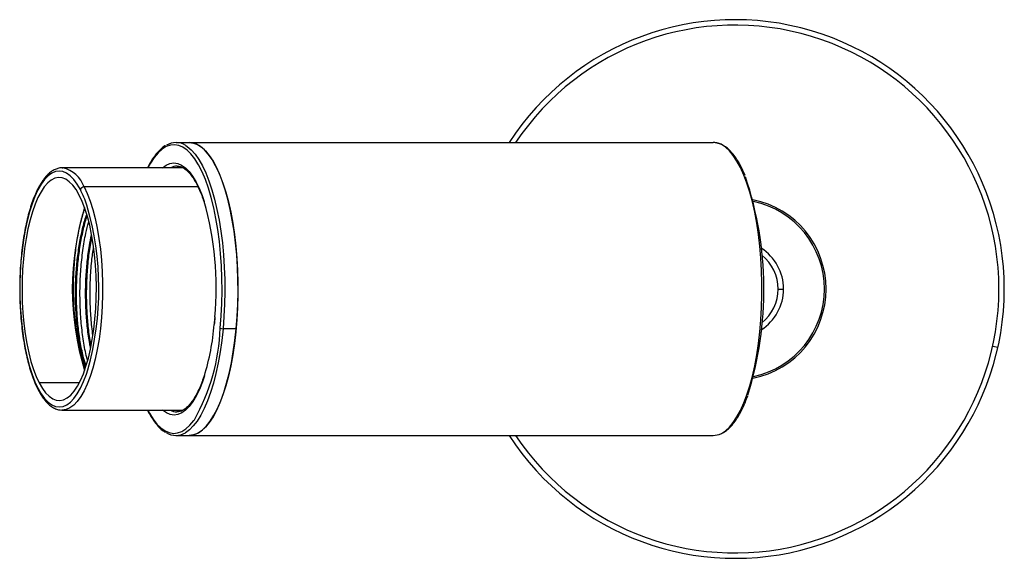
# Paper-space layout '_Posterior' of a CAD drawing. Header units: millimetres. Extents: x -76.2 to 15.3, y -11.6 to 38.4.
import ezdxf

# ---------------------------------------------------------------- set-up
doc = ezdxf.new("R2010")
doc.units = ezdxf.units.MM

psp = doc.layouts.new('_Posterior')

# ---------------------------------------------------------------- linework, layer by layer
at = {"color": 7, "linetype": 'Continuous', "lineweight": 25}
for p, q in [((-61.656, 27.046), (-11.781, 27.046)), ((-61.027, 24.696), (-72.219, 24.696)), ((-72.219, 24.696), (-72.164, 24.695)), ((-59.611, 22.922), (-70.197, 22.922)), ((-5.743, 13.446), (-5.243, 13.446)), ((-58.106, 10.304), (-58.117, 10.197)), ((-58.06, 10.862), (-58.106, 10.304)), ((-58.09, 10.276), (-58.101, 10.16)), ((-58.042, 10.847), (-58.09, 10.276)), ((-56.066, 9.762), (-57.292, 9.762)), ((14.176, 8.144), (14.664, 8.035)), ((-70.642, 4.729), (-74.362, 4.729)), ((-72.219, 2.196), (-72.273, 2.197)), ((-72.219, 2.196), (-61.028, 2.196)), ((-61.656, -0.154), (-11.781, -0.154))]:
    psp.add_line(p, q, dxfattribs=at)
at = {"color": 7, "linetype": 'Continuous', "lineweight": 25, "flags": 128}
for points in [[(-59.625, 25.075), (-59.906, 25.519), (-60.264, 25.98), (-60.634, 26.345), (-61.013, 26.612), (-61.399, 26.78), (-61.788, 26.845), (-62.178, 26.809), (-62.565, 26.671), (-62.946, 26.432), (-63.319, 26.095), (-63.681, 25.661), (-64.029, 25.134), (-64.271, 24.696)], [(-60.756, 26.776), (-60.614, 26.682), (-60.243, 26.369), (-59.883, 25.964), (-59.536, 25.468), (-59.203, 24.885), (-58.889, 24.22), (-58.594, 23.477), (-58.322, 22.662), (-58.073, 21.781), (-57.85, 20.839), (-57.655, 19.845), (-57.489, 18.804), (-57.352, 17.724), (-57.247, 16.614), (-57.173, 15.481), (-57.132, 14.333), (-57.123, 13.179), (-57.147, 12.027), (-57.203, 10.885), (-57.292, 9.762)], [(-56.066, 9.762), (-55.978, 10.885), (-55.921, 12.027), (-55.897, 13.179), (-55.906, 14.333), (-55.947, 15.481), (-56.021, 16.614), (-56.127, 17.724), (-56.263, 18.804), (-56.429, 19.845), (-56.625, 20.839), (-56.847, 21.781), (-57.096, 22.662), (-57.369, 23.477), (-57.663, 24.22), (-57.978, 24.885), (-58.31, 25.468), (-58.657, 25.964), (-59.018, 26.369), (-59.388, 26.682), (-59.766, 26.9), (-60.149, 27.02), (-60.43, 27.046)], [(-60.43, 27.046), (-60.046, 26.997), (-59.664, 26.851), (-59.288, 26.607), (-58.92, 26.269), (-58.563, 25.839), (-58.219, 25.319), (-57.891, 24.714), (-57.582, 24.028), (-57.293, 23.265), (-57.027, 22.431), (-56.785, 21.533), (-56.57, 20.577), (-56.382, 19.569), (-56.223, 18.517), (-56.095, 17.429), (-55.998, 16.312), (-55.933, 15.174), (-55.901, 14.024), (-55.901, 12.869), (-55.933, 11.719), (-55.998, 10.581), (-56.095, 9.464), (-56.223, 8.375), (-56.382, 7.324), (-56.57, 6.316), (-56.785, 5.359), (-57.027, 4.461), (-57.293, 3.628), (-57.582, 2.865), (-57.891, 2.179), (-58.219, 1.573), (-58.563, 1.054), (-58.92, 0.623), (-59.288, 0.285), (-59.664, 0.042), (-60.046, -0.105), (-60.43, -0.154)], [(-11.22, -0.049), (-11.015, 0.042), (-10.639, 0.285), (-10.271, 0.623), (-9.914, 1.054), (-9.57, 1.573), (-9.243, 2.179), (-8.933, 2.865), (-8.644, 3.628), (-8.378, 4.461), (-8.136, 5.359), (-7.921, 6.316), (-7.733, 7.324), (-7.575, 8.375), (-7.447, 9.464), (-7.35, 10.581), (-7.285, 11.719), (-7.252, 12.869), (-7.252, 14.024), (-7.285, 15.174), (-7.35, 16.312), (-7.447, 17.429), (-7.575, 18.517), (-7.733, 19.569), (-7.921, 20.577), (-8.136, 21.533), (-8.378, 22.431), (-8.644, 23.265), (-8.933, 24.028), (-9.243, 24.714), (-9.57, 25.319), (-9.914, 25.839), (-10.271, 26.269), (-10.639, 26.607), (-11.015, 26.851), (-11.397, 26.997), (-11.781, 27.046)], [(-62.916, 24.696), (-62.572, 24.941), (-62.215, 25.093), (-61.855, 25.146), (-61.495, 25.099), (-61.138, 24.953), (-60.788, 24.709), (-60.446, 24.368), (-60.116, 23.934), (-59.8, 23.411), (-59.503, 22.803), (-59.225, 22.115), (-59.039, 21.574)], [(-61.12, 24.795), (-61.343, 24.711), (-61.374, 24.696)], [(-57.544, 9.816), (-57.455, 10.954), (-57.4, 12.111), (-57.378, 13.278), (-57.39, 14.446), (-57.436, 15.607), (-57.515, 16.752), (-57.628, 17.871), (-57.772, 18.956), (-57.948, 20), (-58.153, 20.994), (-58.387, 21.93), (-58.646, 22.802), (-58.93, 23.602), (-59.236, 24.326), (-59.562, 24.966), (-59.625, 25.075)], [(-70.534, 22.669), (-70.835, 23.189), (-71.152, 23.62), (-71.48, 23.959), (-71.818, 24.202), (-72.162, 24.349), (-72.509, 24.396), (-72.856, 24.345), (-73.199, 24.194), (-73.537, 23.947), (-73.865, 23.604), (-74.181, 23.17), (-74.481, 22.647), (-74.764, 22.041), (-75.026, 21.357), (-75.265, 20.601), (-75.479, 19.781), (-75.666, 18.903), (-75.825, 17.976), (-75.954, 17.008), (-76.051, 16.008), (-76.116, 14.984), (-76.148, 13.947), (-76.148, 12.905), (-76.114, 11.867), (-76.048, 10.845), (-75.949, 9.845), (-75.819, 8.879), (-75.66, 7.953), (-75.471, 7.078), (-75.256, 6.26), (-75.016, 5.507), (-74.753, 4.826), (-74.469, 4.223)], [(-70.642, 22.164), (-70.936, 22.669), (-71.245, 23.085), (-71.566, 23.408), (-71.896, 23.635), (-72.231, 23.764), (-72.57, 23.794), (-72.908, 23.724), (-73.242, 23.556), (-73.568, 23.289), (-73.885, 22.928), (-74.188, 22.476), (-74.475, 21.937), (-74.743, 21.316), (-74.989, 20.619), (-75.212, 19.853), (-75.408, 19.025), (-75.576, 18.144), (-75.715, 17.218), (-75.823, 16.255), (-75.898, 15.265), (-75.941, 14.257), (-75.951, 13.242), (-75.928, 12.229), (-75.872, 11.227), (-75.783, 10.247), (-75.663, 9.298), (-75.512, 8.388), (-75.332, 7.527), (-75.125, 6.724), (-74.893, 5.985), (-74.638, 5.318), (-74.362, 4.729)], [(-70.197, 22.922), (-69.906, 22.303), (-69.636, 21.603), (-69.389, 20.83), (-69.168, 19.989), (-68.975, 19.09), (-68.811, 18.139), (-68.677, 17.146), (-68.576, 16.119), (-68.508, 15.068), (-68.473, 14.003), (-68.473, 12.932), (-68.506, 11.866), (-68.573, 10.815), (-68.673, 9.787), (-68.805, 8.792), (-68.968, 7.84), (-69.16, 6.938), (-69.38, 6.095), (-69.626, 5.319), (-69.895, 4.616), (-70.185, 3.994), (-70.494, 3.457), (-70.819, 3.01), (-71.156, 2.658), (-71.502, 2.404), (-71.855, 2.249), (-72.212, 2.196), (-72.219, 2.196)], [(-74.362, 4.729), (-74.068, 4.224), (-73.759, 3.808), (-73.438, 3.485), (-73.108, 3.257), (-72.772, 3.128), (-72.434, 3.098), (-72.096, 3.168), (-71.762, 3.337), (-71.435, 3.603), (-71.119, 3.964), (-70.816, 4.417), (-70.529, 4.956), (-70.261, 5.577), (-70.014, 6.274), (-69.792, 7.04), (-69.596, 7.867), (-69.427, 8.748), (-69.289, 9.675), (-69.181, 10.638), (-69.105, 11.628), (-69.062, 12.635), (-69.052, 13.651), (-69.076, 14.664), (-69.132, 15.665), (-69.221, 16.646), (-69.341, 17.595), (-69.492, 18.504), (-69.671, 19.365), (-69.878, 20.169), (-70.111, 20.908), (-70.366, 21.575), (-70.642, 22.164)], [(-58.106, 10.305), (-58.103, 10.292), (-58.09, 10.276)], [(-57.292, 9.762), (-57.412, 8.665), (-57.562, 7.602), (-57.742, 6.582), (-57.95, 5.611), (-58.185, 4.696), (-58.445, 3.845), (-58.728, 3.063), (-59.032, 2.355), (-59.355, 1.728), (-59.694, 1.185), (-60.048, 0.73), (-60.413, 0.367), (-60.777, 0.104)], [(-60.43, -0.154), (-60.327, -0.15), (-59.943, -0.075), (-59.562, 0.098), (-59.188, 0.367), (-58.823, 0.73), (-58.469, 1.185), (-58.129, 1.728), (-57.806, 2.355), (-57.502, 3.063), (-57.219, 3.845), (-56.959, 4.696), (-56.724, 5.611), (-56.516, 6.582), (-56.336, 7.602), (-56.186, 8.665), (-56.066, 9.762)], [(-74.469, 4.223), (-74.168, 3.704), (-73.852, 3.273), (-73.524, 2.934), (-73.186, 2.69), (-72.842, 2.544), (-72.495, 2.496), (-72.148, 2.548), (-71.804, 2.698), (-71.467, 2.946), (-71.139, 3.288), (-70.823, 3.723), (-70.523, 4.246), (-70.24, 4.852), (-69.978, 5.536), (-69.845, 5.938)], [(-59.021, 5.375), (-59.208, 4.822), (-59.485, 4.13), (-59.782, 3.516), (-60.096, 2.988), (-60.425, 2.548), (-60.766, 2.202), (-61.117, 1.952), (-61.473, 1.799), (-61.833, 1.746), (-62.193, 1.793), (-62.55, 1.939), (-62.901, 2.184), (-62.916, 2.196)], [(-64.271, 2.196), (-64.126, 1.927), (-63.783, 1.374), (-63.425, 0.913), (-63.054, 0.547), (-62.675, 0.28), (-62.289, 0.113), (-61.9, 0.047), (-61.511, 0.084), (-61.124, 0.222), (-60.742, 0.46), (-60.369, 0.798), (-60.007, 1.232), (-59.948, 1.313)], [(-61.374, 2.196), (-61.259, 2.145), (-61.124, 2.099)], [(-11.781, -0.154), (-11.397, -0.105), (-11.22, -0.049)]]:
    psp.add_lwpolyline(points, dxfattribs=at)
at = {"color": 7, "linetype": 'Continuous', "lineweight": 25}
for centre, radius, start, end in [((-9.743, 13.446), 25, 212.95635, 147.04365), ((-9.743, 13.446), 24.5, 213.71774, 146.28226), ((-61.655, 25.358), 1.679, 57.61309, 121.59688), ((-72.793, 22.02), 2.748, 19.15918, 76.77483), ((-61.543, 23.437), 1.409, 90.20307, 116.67513), ((-39.764, 13.396), 32.703, 342.57617, 18.63799), ((-70.2, 22.574), 0.347, 89.59165, 164.17439), ((-79.904, 17.92), 10.505, 18.36708, 26.87852), ((-96.654, 13.427), 27.835, 344.39166, 16.27952), ((-87.527, 13.516), 29.606, 354.8275, 15.79414), ((-9.743, 13.446), 8.45, 281.33804, 78.66196), ((-9.743, 13.446), 8.3, 281.83996, 78.16004), ((-45.637, 13.446), 25.647, 162.85976, 197.14024), ((-9.743, 13.446), 4.5, 302.76847, 57.23153), ((-9.743, 13.446), 4, 308.57307, 51.42693), ((-81.338, 12.145), 23.321, 343.12548, 355.11675), ((-76.312, 10.531), 18.781, 330.60731, 357.81836), ((-57.318, 10.253), 0.492, 242.67786, 273.1207), ((-74.27, 4.177), 0.205, 166.97702, 206.81314), ((-61.546, 3.44), 1.394, 243.15222, 268.85198), ((-61.656, 1.534), 1.679, 237.61309, 301.59688)]:
    psp.add_arc(centre, radius, start, end, dxfattribs=at)
for points, knots in [([(-62.623, 26.759), (-62.643, 26.749), (-62.789, 26.676), (-63.052, 26.458), (-63.41, 26.103), (-63.755, 25.652), (-64.054, 25.186), (-64.229, 24.839), (-64.301, 24.696)], [0, 0, 0, 0, 0.031469, 0.233232, 0.43884, 0.646707, 0.85536, 1, 1, 1, 1]), ([(-8.804, 23.979), (-8.898, 24.196), (-9.091, 24.639), (-9.404, 25.218), (-9.738, 25.734), (-10.089, 26.171), (-10.455, 26.525), (-10.834, 26.793), (-11.224, 26.969), (-11.542, 27.039), (-11.728, 27.045), (-11.781, 27.046)], [0, 0, 0, 0, 0.115947, 0.236077, 0.356465, 0.477098, 0.597792, 0.717937, 0.836543, 0.952652, 1, 1, 1, 1]), ([(-72.153, 24.686), (-72.186, 24.69), (-72.341, 24.709), (-72.618, 24.654), (-72.973, 24.521), (-73.317, 24.299), (-73.652, 23.994), (-73.976, 23.603), (-74.286, 23.128), (-74.577, 22.577), (-74.848, 21.955), (-75.097, 21.268), (-75.323, 20.521), (-75.524, 19.721), (-75.7, 18.873), (-75.85, 17.983), (-75.972, 17.059), (-76.066, 16.107), (-76.131, 15.135), (-76.167, 14.149), (-76.173, 13.159), (-76.15, 12.17), (-76.097, 11.192), (-76.015, 10.231), (-75.905, 9.295), (-75.767, 8.391), (-75.602, 7.526), (-75.412, 6.707), (-75.197, 5.939), (-74.959, 5.229), (-74.711, 4.606), (-74.535, 4.25), (-74.453, 4.085)], [0, 0, 0, 0, 0.008603, 0.040209, 0.07182, 0.104239, 0.137879, 0.172505, 0.207596, 0.242738, 0.277769, 0.312673, 0.347466, 0.38217, 0.416804, 0.451387, 0.485931, 0.520447, 0.554943, 0.589425, 0.623902, 0.658377, 0.692856, 0.727344, 0.761847, 0.796372, 0.830927, 0.865524, 0.900176, 0.934898, 0.969714, 1, 1, 1, 1]), ([(-61.551, 24.836), (-61.503, 24.838), (-61.366, 24.841), (-61.141, 24.768), (-60.862, 24.618), (-60.575, 24.382), (-60.284, 24.059), (-59.999, 23.656), (-59.723, 23.175), (-59.459, 22.617), (-59.23, 22.052), (-59.099, 21.647), (-59.043, 21.476)], [0, 0, 0, 0, 0.060309, 0.169741, 0.273975, 0.384468, 0.49226, 0.599316, 0.70639, 0.813789, 0.921599, 1, 1, 1, 1]), ([(-70.079, 6.091), (-70.218, 6.512), (-70.498, 7.362), (-70.815, 8.896), (-71.043, 10.57), (-71.167, 12.338), (-71.186, 14.147), (-71.097, 15.934), (-70.907, 17.653), (-70.613, 19.224), (-70.344, 20.318), (-70.155, 20.799), (-70.119, 20.891)], [0, 0, 0, 0, 0.106856, 0.215598, 0.323619, 0.432353, 0.54044, 0.649117, 0.757253, 0.865856, 0.974101, 1, 1, 1, 1]), ([(-70.055, 6.151), (-70.149, 6.446), (-70.363, 7.114), (-70.619, 8.351), (-70.826, 9.776), (-70.955, 11.283), (-71.005, 12.841), (-70.972, 14.428), (-70.853, 15.999), (-70.656, 17.501), (-70.382, 18.876), (-70.143, 19.836), (-69.978, 20.274), (-69.947, 20.356)], [0, 0, 0, 0, 0.080075, 0.181079, 0.281451, 0.379971, 0.478491, 0.578862, 0.679867, 0.780238, 0.878758, 0.977278, 1, 1, 1, 1]), ([(-70.01, 6.315), (-70.087, 6.558), (-70.283, 7.174), (-70.524, 8.352), (-70.732, 9.775), (-70.861, 11.283), (-70.911, 12.841), (-70.877, 14.428), (-70.759, 15.999), (-70.562, 17.502), (-70.287, 18.874), (-70.065, 19.782), (-69.919, 20.174), (-69.907, 20.207)], [0, 0, 0, 0, 0.067591, 0.171497, 0.274752, 0.376103, 0.477453, 0.580708, 0.684614, 0.78787, 0.88922, 0.99057, 1, 1, 1, 1]), ([(-69.871, 6.825), (-69.881, 6.859), (-70.022, 7.322), (-70.22, 8.402), (-70.443, 10.012), (-70.564, 11.736), (-70.586, 13.507), (-70.505, 15.296), (-70.319, 17.023), (-70.074, 18.51), (-69.857, 19.33), (-69.765, 19.676)], [0, 0, 0, 0, 0.010254, 0.139767, 0.268152, 0.393938, 0.521332, 0.65062, 0.779885, 0.907212, 1, 1, 1, 1]), ([(-69.582, 7.98), (-69.611, 8.109), (-69.734, 8.668), (-69.88, 9.783), (-70.013, 11.281), (-70.062, 12.842), (-70.029, 14.428), (-69.909, 15.997), (-69.736, 17.372), (-69.573, 18.158), (-69.505, 18.486)], [0, 0, 0, 0, 0.043128, 0.186361, 0.32695, 0.46754, 0.610773, 0.754908, 0.89814, 1, 1, 1, 1]), ([(-69.539, 8.221), (-69.55, 8.271), (-69.655, 8.753), (-69.785, 9.785), (-69.92, 11.281), (-69.968, 12.842), (-69.935, 14.429), (-69.814, 15.996), (-69.655, 17.282), (-69.51, 17.986), (-69.46, 18.23)], [0, 0, 0, 0, 0.017568, 0.168765, 0.317172, 0.465579, 0.616776, 0.768926, 0.920123, 1, 1, 1, 1]), ([(-69.376, 9.137), (-69.44, 9.673), (-69.568, 10.751), (-69.643, 12.493), (-69.62, 14.273), (-69.511, 15.92), (-69.368, 16.908), (-69.305, 17.335)], [0, 0, 0, 0, 0.205184, 0.41232, 0.62376, 0.836982, 1, 1, 1, 1]), ([(-59.025, 5.466), (-59.095, 5.255), (-59.241, 4.81), (-59.487, 4.211), (-59.754, 3.659), (-60.032, 3.186), (-60.317, 2.793), (-60.604, 2.484), (-60.889, 2.257), (-61.167, 2.114), (-61.392, 2.046), (-61.526, 2.054), (-61.572, 2.056)], [0, 0, 0, 0, 0.096049, 0.2026, 0.308795, 0.414567, 0.51989, 0.624871, 0.729847, 0.835665, 0.944422, 1, 1, 1, 1]), ([(-74.453, 4.085), (-74.402, 3.99), (-74.253, 3.714), (-73.992, 3.311), (-73.661, 2.907), (-73.311, 2.586), (-72.944, 2.358), (-72.599, 2.225), (-72.377, 2.212), (-72.285, 2.207)], [0, 0, 0, 0, 0.084348, 0.246854, 0.409912, 0.572945, 0.733914, 0.889948, 1, 1, 1, 1]), ([(-11.159, -0.035), (-11.042, 0.015), (-10.798, 0.119), (-10.441, 0.382), (-10.082, 0.73), (-9.734, 1.164), (-9.401, 1.679), (-9.085, 2.272), (-8.804, 2.887), (-8.639, 3.335), (-8.566, 3.536)], [0, 0, 0, 0, 0.115133, 0.241566, 0.37052, 0.501063, 0.632217, 0.76335, 0.89426, 1, 1, 1, 1]), ([(-64.307, 2.196), (-64.202, 1.998), (-63.992, 1.601), (-63.655, 1.099), (-63.303, 0.674), (-62.966, 0.351), (-62.741, 0.211), (-62.645, 0.15)], [0, 0, 0, 0, 0.209906, 0.42051, 0.631529, 0.842557, 1, 1, 1, 1])]:
    psp.add_open_spline(points, degree=3, knots=knots, dxfattribs=at)

doc.saveas('drawing.dxf')
